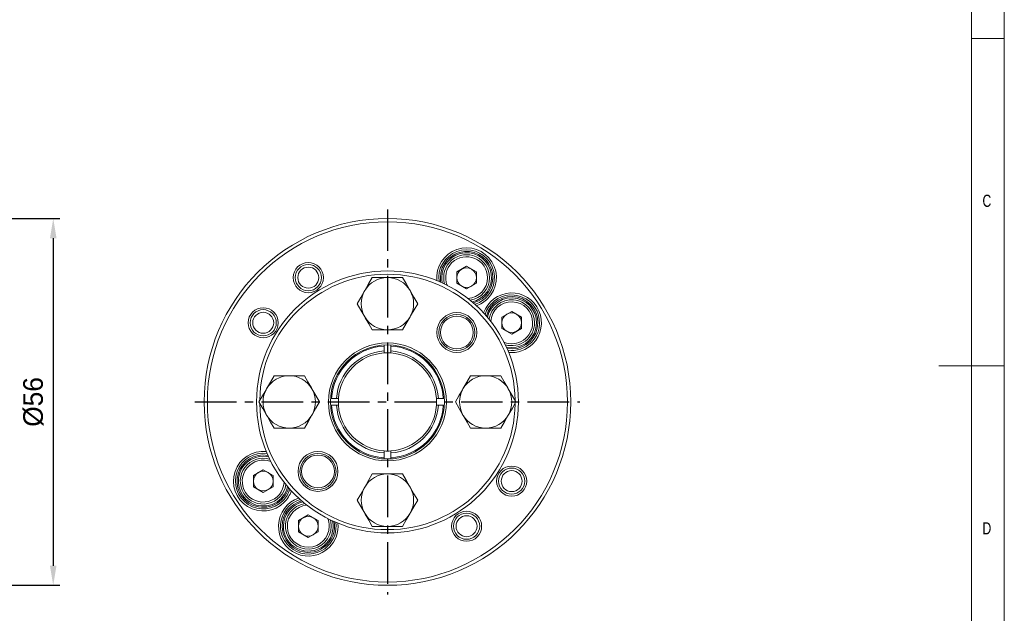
# Model space of a CAD drawing. Header units: millimetres. Extents: x 5 to 415, y 5 to 292.
# Tile 5 of 6: x 265 to 415, y 111 to 201. Entities that reach past the tile are written whole.
import ezdxf

# ---------------------------------------------------------------- set-up
doc = ezdxf.new("R2010")
doc.units = ezdxf.units.MM
doc.header["$PDSIZE"] = -1
doc.linetypes.add('CENTER', pattern=[10.16, 6.35, -1.27, 1.27, -1.27])
doc.styles.add('SLDTEXTSTYLE0', font='TXT', dxfattribs={"width": 0.75})
doc.dimstyles.new('ISO-25', dxfattribs={"dimtxt": 2.5, "dimasz": 2.5, "dimexe": 1.25, "dimexo": 0.625, "dimtad": 1, "dimtxsty": 'Standard', "dimcen": 2.5, "dimadec": 0, "dimazin": 0, "dimtfac": 1, "dimtmove": 0, "dimatfit": 3, "dimfxl": 0, "dimarcsym": 0})

# ---------------------------------------------------------------- blocks, each defined once
blk = doc.blocks.new('*D14')
at = {"color": 1, "lineweight": -2}
for p, q in [((227.37, 171.01), (270.73, 171.01)), ((269.73, 168.01), (269.73, 118.01)), ((227.37, 115.01), (270.73, 115.01))]:
    blk.add_line(p, q, dxfattribs=at)
at = {"color": 1}
for points in [[(269.23, 168.01), (270.23, 168.01), (269.73, 171.01)], [(269.23, 118.01), (270.23, 118.01), (269.73, 115.01)]]:
    blk.add_solid(points, dxfattribs=at)
at = {"layer": 'Defpoints', "color": 0}
for p in [(226.37, 171.01), (226.37, 115.01), (269.73, 115.01)]:
    blk.add_point(p, dxfattribs=at)
at = {"color": 0, "insert": (266.7, 143.01), "char_height": 3, "attachment_point": 5, "rotation": 90}
blk.add_mtext('%%c56', dxfattribs=at)

msp = doc.modelspace()

# ---------------------------------------------------------------- linework, layer by layer
at = {"color": 7, "linetype": 'Continuous', "lineweight": 0}
for p, q in [((415, 5), (415, 292)), ((410, 287), (410, 60.25)), ((410, 198.5), (415, 198.5)), ((415, 148.5), (405, 148.5))]:
    msp.add_line(p, q, dxfattribs=at)
at = {"color": 1, "linetype": 'CENTER'}
for p, q in [((320.777, 172.41), (320.777, 113.61)), ((291.377, 143.01), (350.177, 143.01))]:
    msp.add_line(p, q, dxfattribs=at)
at = {"color": 7, "linetype": 'Continuous', "lineweight": 15}
for p, q in [((332.866, 163.718), (331.366, 162.852)), ((331.366, 162.852), (331.366, 161.12)), ((332.866, 163.718), (334.366, 162.852)), ((334.366, 161.12), (334.366, 162.852)), ((320.777, 162.01), (318.467, 162.01)), ((323.086, 162.01), (320.777, 162.01)), ((332.866, 160.254), (331.366, 161.12)), ((334.366, 161.12), (332.866, 160.254)), ((339.753, 156.831), (338.253, 155.965)), ((339.753, 156.831), (341.253, 155.965)), ((338.253, 155.965), (338.253, 154.233)), ((341.253, 154.233), (341.253, 155.965)), ((318.467, 154.01), (320.777, 154.01)), ((320.777, 154.01), (323.086, 154.01)), ((339.753, 153.367), (338.253, 154.233)), ((341.253, 154.233), (339.753, 153.367)), ((320.277, 151.686), (320.277, 151.545)), ((320.277, 151.545), (320.277, 150.794)), ((320.277, 150.794), (320.277, 150.493)), ((321.277, 151.545), (321.277, 151.663)), ((321.277, 150.794), (321.277, 151.545)), ((321.277, 150.493), (321.277, 150.794)), ((305.777, 147.01), (303.467, 147.01)), ((308.086, 147.01), (305.777, 147.01)), ((335.777, 147.01), (333.467, 147.01)), ((338.086, 147.01), (335.777, 147.01)), ((312.241, 143.51), (312.116, 143.51)), ((312.993, 143.51), (312.241, 143.51)), ((313.293, 143.51), (312.993, 143.51)), ((328.561, 143.51), (328.26, 143.51)), ((329.312, 143.51), (328.561, 143.51)), ((329.445, 143.51), (329.312, 143.51)), ((312.102, 142.51), (312.241, 142.51)), ((312.241, 142.51), (312.993, 142.51)), ((312.993, 142.51), (313.293, 142.51)), ((328.26, 142.51), (328.561, 142.51)), ((328.561, 142.51), (329.312, 142.51)), ((329.312, 142.51), (329.438, 142.51)), ((303.467, 139.01), (305.777, 139.01)), ((305.777, 139.01), (308.086, 139.01)), ((333.467, 139.01), (335.777, 139.01)), ((335.777, 139.01), (338.086, 139.01)), ((320.277, 135.526), (320.277, 135.226)), ((321.277, 135.226), (321.277, 135.526)), ((320.277, 135.226), (320.277, 134.474)), ((320.277, 134.474), (320.277, 134.312)), ((321.277, 134.474), (321.277, 135.226)), ((321.277, 134.356), (321.277, 134.474)), ((301.8, 132.652), (300.3, 131.786)), ((301.8, 132.652), (303.3, 131.786)), ((300.3, 131.786), (300.3, 130.054)), ((303.3, 130.054), (303.3, 131.786)), ((320.777, 132.01), (318.467, 132.01)), ((323.086, 132.01), (320.777, 132.01)), ((301.8, 129.188), (300.3, 130.054)), ((303.3, 130.054), (301.8, 129.188)), ((308.687, 125.765), (307.187, 124.899)), ((307.187, 124.899), (307.187, 123.167)), ((308.687, 125.765), (310.187, 124.899)), ((310.187, 123.167), (310.187, 124.899)), ((318.467, 124.01), (320.777, 124.01)), ((320.777, 124.01), (323.086, 124.01)), ((308.687, 122.301), (307.187, 123.167)), ((310.187, 123.167), (308.687, 122.301))]:
    msp.add_line(p, q, dxfattribs=at)
at = {"color": 7, "linetype": 'Continuous', "lineweight": 15, "flags": 128}
for points in [[(318.467, 162.01), (317.901, 161.03), (317.312, 160.01)], [(324.241, 160.01), (324.159, 160.152), (323.621, 161.082), (323.086, 162.01)], [(317.312, 160.01), (317.23, 159.867), (316.693, 158.937), (316.158, 158.01)], [(325.395, 158.01), (324.83, 158.989), (324.241, 160.01)], [(316.158, 158.01), (316.723, 157.03), (317.312, 156.01)], [(324.241, 156.01), (324.323, 156.152), (324.86, 157.082), (325.395, 158.01)], [(317.312, 156.01), (317.395, 155.867), (317.932, 154.937), (318.467, 154.01)], [(323.086, 154.01), (323.652, 154.989), (324.241, 156.01)], [(303.467, 147.01), (302.901, 146.03), (302.312, 145.01)], [(309.241, 145.01), (309.159, 145.152), (308.621, 146.082), (308.086, 147.01)], [(333.467, 147.01), (332.901, 146.03), (332.312, 145.01)], [(339.241, 145.01), (339.159, 145.152), (338.621, 146.082), (338.086, 147.01)], [(302.312, 145.01), (302.23, 144.867), (301.693, 143.937), (301.158, 143.01)], [(310.395, 143.01), (309.83, 143.989), (309.241, 145.01)], [(332.312, 145.01), (332.23, 144.867), (331.693, 143.937), (331.158, 143.01)], [(340.395, 143.01), (339.83, 143.989), (339.241, 145.01)], [(301.158, 143.01), (301.723, 142.03), (302.312, 141.01)], [(309.241, 141.01), (309.323, 141.152), (309.86, 142.082), (310.395, 143.01)], [(331.158, 143.01), (331.723, 142.03), (332.312, 141.01)], [(339.241, 141.01), (339.323, 141.152), (339.86, 142.082), (340.395, 143.01)], [(302.312, 141.01), (302.395, 140.867), (302.932, 139.937), (303.467, 139.01)], [(308.086, 139.01), (308.652, 139.989), (309.241, 141.01)], [(332.312, 141.01), (332.395, 140.867), (332.932, 139.937), (333.467, 139.01)], [(338.086, 139.01), (338.652, 139.989), (339.241, 141.01)], [(318.467, 132.01), (317.901, 131.03), (317.312, 130.01)], [(324.241, 130.01), (324.159, 130.152), (323.621, 131.082), (323.086, 132.01)], [(317.312, 130.01), (317.23, 129.867), (316.693, 128.937), (316.158, 128.01)], [(325.395, 128.01), (324.83, 128.989), (324.241, 130.01)], [(316.158, 128.01), (316.723, 127.03), (317.312, 126.01)], [(324.241, 126.01), (324.323, 126.152), (324.86, 127.082), (325.395, 128.01)], [(317.312, 126.01), (317.395, 125.867), (317.932, 124.937), (318.467, 124.01)], [(323.086, 124.01), (323.652, 124.989), (324.241, 126.01)]]:
    msp.add_lwpolyline(points, dxfattribs=at)
at = {"color": 7, "linetype": 'Continuous', "lineweight": 15}
for centre, radius in [((320.777, 143.01), 28), ((320.777, 143.01), 27.5), ((308.687, 161.986), 2.3), ((308.687, 161.986), 2), ((308.687, 161.986), 2), ((320.777, 143.01), 20), ((308.687, 161.986), 1.6), ((301.8, 155.099), 2.3), ((301.8, 155.099), 2), ((301.8, 155.099), 2), ((301.8, 155.099), 1.6), ((331.383, 153.616), 3.05), ((331.383, 153.616), 2.75), ((331.383, 153.616), 2.5), ((320.777, 143.01), 9.012), ((320.777, 143.01), 8.712), ((310.17, 132.403), 3.05), ((310.17, 132.403), 2.75), ((310.17, 132.403), 2.5), ((339.753, 130.92), 2.3), ((339.753, 130.92), 2), ((339.753, 130.92), 2), ((339.753, 130.92), 1.6), ((332.866, 124.033), 2.3), ((332.866, 124.033), 2), ((332.866, 124.033), 2), ((332.866, 124.033), 1.6)]:
    msp.add_circle(centre, radius, dxfattribs=at)
for centre, radius, start, end in [((332.866, 161.986), 4.55, 315, 185.81881), ((332.866, 161.986), 4.25, 315, 188.0416), ((332.866, 161.986), 4, 284.72144, 180), ((332.866, 161.986), 3.8, 282.60664, 180), ((332.866, 161.986), 3.5, 360, 196.29705), ((332.866, 161.986), 3.2, 360, 201.49428), ((320.777, 143.01), 19.5, 0.8233, 179.15358), ((332.866, 161.986), 1.5, 120, 180), ((332.866, 161.986), 1.5, 60, 120), ((332.866, 161.986), 1.5, 360, 60), ((320.777, 158.01), 4, 90, 150), ((320.777, 158.01), 4, 30, 90), ((332.866, 161.986), 4, 180, 190.27856), ((332.866, 161.986), 3.8, 180, 192.39336), ((332.866, 161.986), 1.5, 180, 240), ((332.866, 161.986), 3.2, 273.50572, 360), ((332.866, 161.986), 3.5, 278.70295, 360), ((332.866, 161.986), 1.5, 300, 360), ((320.777, 158.01), 4, 150, 210), ((320.777, 158.01), 4, 330, 30), ((332.866, 161.986), 1.5, 240, 300), ((339.753, 155.099), 4.55, 315, 160.81881), ((332.866, 161.986), 4.25, 286.9584, 315), ((332.866, 161.986), 4.55, 289.18119, 315), ((339.753, 155.099), 4.25, 315, 163.0416), ((339.753, 155.099), 4, 259.72144, 165.27856), ((339.753, 155.099), 3.8, 257.60664, 167.39336), ((339.753, 155.099), 3.5, 360, 171.29705), ((339.753, 155.099), 3.2, 0, 176.49428), ((339.753, 155.099), 1.5, 60, 120), ((320.777, 158.01), 4, 210, 270), ((320.777, 158.01), 4, 270, 330), ((339.753, 155.099), 1.5, 120, 180), ((339.753, 155.099), 1.5, 180, 240), ((339.753, 155.099), 3.2, 248.50572, 0), ((339.753, 155.099), 3.5, 253.70295, 360), ((339.753, 155.099), 1.5, 0, 60), ((339.753, 155.099), 1.5, 300, 0), ((339.753, 155.099), 1.5, 240, 300), ((339.753, 155.099), 4.25, 261.9584, 315), ((320.777, 143.01), 8.55, 93.35235, 176.64765), ((320.777, 143.01), 7.8, 93.67533, 176.32467), ((320.777, 143.01), 7.5, 93.82255, 176.17745), ((320.777, 143.01), 7.5, 86.17745, 93.82255), ((320.777, 143.01), 8.55, 3.35235, 86.64765), ((320.777, 143.01), 7.8, 3.67533, 86.32467), ((320.777, 143.01), 7.5, 3.82255, 86.17745), ((339.753, 155.099), 4.55, 264.18119, 315), ((305.777, 143.01), 4, 90, 150), ((305.777, 143.01), 4, 30, 90), ((335.777, 143.01), 4, 90, 150), ((335.777, 143.01), 4, 30, 90), ((305.777, 143.01), 4, 150, 210), ((305.777, 143.01), 4, 330, 30), ((335.777, 143.01), 4, 150, 210), ((335.777, 143.01), 4, 330, 30), ((320.777, 143.01), 7.5, 176.17745, 183.82255), ((320.777, 143.01), 7.5, 356.17745, 3.82255), ((320.777, 143.01), 19.5, 180.78991, 270), ((320.777, 143.01), 8.55, 183.35235, 266.64765), ((320.777, 143.01), 7.8, 183.67533, 266.32467), ((320.777, 143.01), 7.5, 183.82255, 266.17745), ((320.777, 143.01), 19.5, 270, 359.15747), ((320.777, 143.01), 7.5, 273.82255, 356.17745), ((320.777, 143.01), 7.8, 273.67533, 356.32467), ((320.777, 143.01), 8.55, 273.35235, 356.64765), ((305.777, 143.01), 4, 210, 270), ((305.777, 143.01), 4, 270, 330), ((335.777, 143.01), 4, 210, 270), ((335.777, 143.01), 4, 270, 330), ((301.8, 130.92), 4.55, 84.18119, 315), ((320.777, 143.01), 7.5, 266.17745, 273.82255), ((301.8, 130.92), 4.25, 81.9584, 315), ((301.8, 130.92), 4, 79.72144, 247.55172), ((301.8, 130.92), 3.8, 77.60664, 247.55172), ((301.8, 130.92), 3.5, 73.70295, 351.29705), ((301.8, 130.92), 3.2, 68.50572, 356.49428), ((301.8, 130.92), 1.5, 60, 120), ((301.8, 130.92), 1.5, 120, 180), ((301.8, 130.92), 1.5, 180, 240), ((301.8, 130.92), 1.5, 360, 60), ((301.8, 130.92), 1.5, 300, 360), ((320.777, 128.01), 4, 90, 150), ((320.777, 128.01), 4, 30, 90), ((301.8, 130.92), 4, 247.55172, 345.27856), ((301.8, 130.92), 3.8, 247.55172, 347.39336), ((301.8, 130.92), 1.5, 240, 300), ((301.8, 130.92), 4.25, 315, 343.0416), ((301.8, 130.92), 4.55, 315, 340.81881), ((320.777, 128.01), 4, 150, 210), ((320.777, 128.01), 4, 330, 30), ((308.687, 124.033), 4.55, 109.18119, 315), ((308.687, 124.033), 4.25, 106.9584, 315), ((308.687, 124.033), 4, 104.72144, 180), ((308.687, 124.033), 3.8, 102.60664, 180), ((308.687, 124.033), 3.5, 98.70295, 360), ((308.687, 124.033), 3.2, 93.50572, 360), ((308.687, 124.033), 3.8, 180, 12.39336), ((308.687, 124.033), 1.5, 120, 180), ((308.687, 124.033), 1.5, 60, 120), ((308.687, 124.033), 1.5, 360, 60), ((308.687, 124.033), 3.2, 360, 21.49428), ((308.687, 124.033), 3.5, 360, 16.29705), ((320.777, 128.01), 4, 210, 270), ((320.777, 128.01), 4, 270, 330), ((308.687, 124.033), 4, 180, 10.27856), ((308.687, 124.033), 1.5, 180, 240), ((308.687, 124.033), 1.5, 300, 360), ((308.687, 124.033), 4.25, 315, 8.0416), ((308.687, 124.033), 4.55, 315, 5.81881), ((308.687, 124.033), 1.5, 240, 300)]:
    msp.add_arc(centre, radius, start, end, dxfattribs=at)

# ---------------------------------------------------------------- texts
at = {"color": 7, "linetype": 'Continuous', "lineweight": 0, "char_height": 1.852, "attachment_point": 1, "style": 'SLDTEXTSTYLE0'}
for s, insert in [('C', (411.667, 174.646)), ('D', (411.667, 124.646))]:
    msp.add_mtext(s, dxfattribs=dict(at, insert=insert))

# ---------------------------------------------------------------- dimensions: what is measured, and where the dimension line sits
dim = msp.add_linear_dim(base=(269.728, 115.01), p1=(226.369, 171.01), p2=(226.369, 115.01), angle=90, text='%%c56', dimstyle='ISO-25', override={"dimtxt": 3, "dimasz": 3, "dimexe": 1, "dimexo": 1, "dimgap": 1.524, "dimtoh": 1, "dimdsep": 46, "dimclrd": 1, "dimclre": 1, "dimtzin": 0})
dim.commit()
dim.dimension.update_dxf_attribs({"geometry": '*D14', "text_midpoint": (266.704, 143.01)})

doc.saveas('drawing.dxf')
